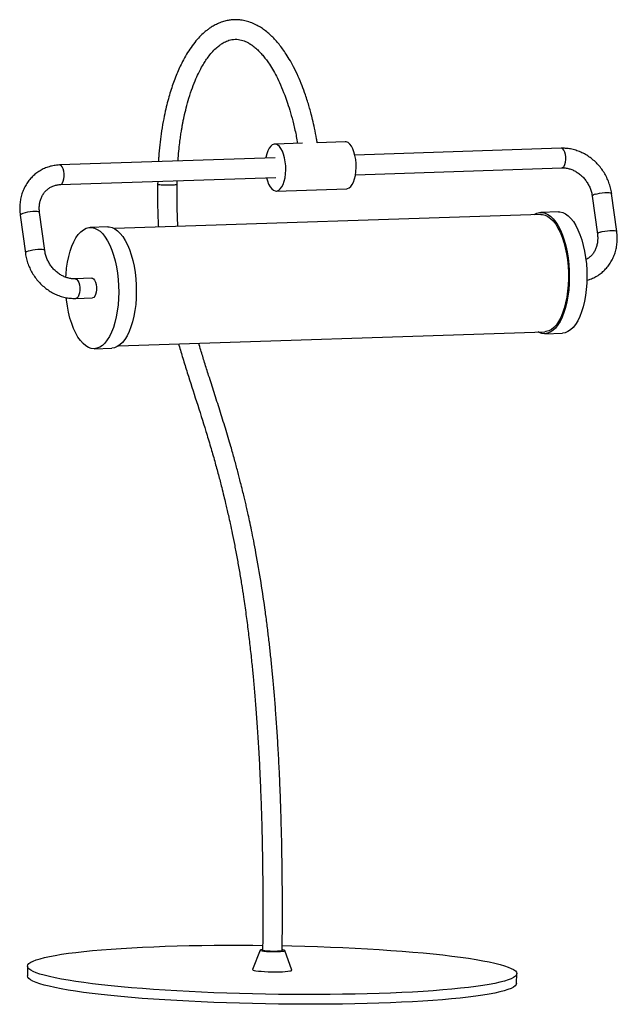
# Model space of a CAD drawing. Header units: millimetres. Extents: x -117 to 188, y -269 to 234.
import ezdxf

# ---------------------------------------------------------------- set-up
doc = ezdxf.new("R2010")
doc.units = ezdxf.units.MM

msp = doc.modelspace()

# ---------------------------------------------------------------- linework, layer by layer
at = {"color": 7, "linetype": 'Continuous', "lineweight": 25}
for p, q in [((27.46, 171.03), (13.22, 170.56)), ((49.2, 171.75), (34.96, 171.28)), ((159.61, 168.43), (54.19, 164.92)), ((13.46, 163.56), (-96.72, 159.89)), ((54.52, 154.92), (159.95, 158.43)), ((-96.39, 149.9), (13.79, 153.56)), ((-46.59, 151.55), (-46.63, 149.95)), ((-36.63, 149.91), (-36.59, 151.89)), ((14.02, 146.57), (50, 147.77)), ((175.47, 143.96), (178.12, 124.58)), ((188.03, 125.94), (185.38, 145.32)), ((158.17, 135.97), (149.17, 135.67)), ((-116.85, 134.23), (-114.19, 114.85)), ((-104.28, 116.2), (-106.94, 135.59)), ((149.21, 134.67), (-68.65, 127.42)), ((-72.09, 128.3), (-81.08, 128)), ((-80.22, 102.02), (-88.76, 101.73)), ((-88.43, 91.74), (-79.88, 92.02)), ((-66.65, 67.45), (151.2, 74.71)), ((151.24, 73.71), (160.23, 74.01)), ((-79.02, 66.04), (-70.02, 66.34)), ((5.72, -241.2), (1.93, -251.08)), ((21.91, -251.39), (18.43, -241.4)), ((-113.07, -249.36), (-113.14, -254.33)), ((136.83, -258.16), (136.9, -253.18))]:
    msp.add_line(p, q, dxfattribs=at)
at = {"color": 7, "linetype": 'Continuous', "lineweight": 25, "flags": 128}
for points in [[(54.84, 158.6), (54.79, 160.69), (54.59, 162.76), (54.23, 164.73), (53.73, 166.55), (53.11, 168.16), (52.38, 169.52), (51.56, 170.58), (50.69, 171.32), (49.78, 171.7), (49.2, 171.75)], [(18.86, 157.41), (18.82, 159.5), (18.61, 161.56), (18.25, 163.53), (17.75, 165.35), (17.13, 166.96), (16.4, 168.32), (15.59, 169.39), (14.71, 170.12), (13.8, 170.5), (12.89, 170.52), (12, 170.18), (11.16, 169.48), (10.39, 168.45), (9.72, 167.12), (9.17, 165.53), (8.76, 163.73), (8.7, 163.4)], [(9.03, 153.41), (9.49, 151.77), (10.11, 150.16), (10.84, 148.8), (11.66, 147.74), (12.53, 147.01), (13.44, 146.62), (14.35, 146.6), (15.24, 146.95), (16.08, 147.64), (16.85, 148.67), (17.52, 150), (18.07, 151.59), (18.48, 153.39), (18.75, 155.35), (18.86, 157.41)], [(50, 147.77), (50.33, 147.8), (51.22, 148.15), (52.06, 148.84), (52.83, 149.87), (53.5, 151.2), (54.05, 152.79), (54.46, 154.59), (54.73, 156.55), (54.84, 158.6)], [(158.17, 135.97), (158.94, 135.95), (160.38, 135.63), (161.81, 134.97), (163.2, 133.97), (164.56, 132.64), (165.85, 131), (167.07, 129.06), (168.19, 126.85), (169.22, 124.39), (170.13, 121.71), (170.92, 118.84), (171.58, 115.82), (172.09, 112.67), (172.46, 109.44), (172.68, 106.15), (172.75, 102.85), (172.66, 99.58), (172.42, 96.37), (172.03, 93.25), (171.5, 90.27), (170.82, 87.46), (170.02, 84.84), (169.09, 82.45), (168.05, 80.32), (166.91, 78.47), (165.68, 76.91), (164.38, 75.68), (163.02, 74.78), (161.61, 74.22), (160.23, 74.01)], [(145.8, 134.56), (147.08, 135.23), (148.5, 135.61), (149.94, 135.65), (151.38, 135.33), (152.81, 134.67), (154.21, 133.67), (155.56, 132.34), (156.85, 130.7), (158.07, 128.76), (159.2, 126.55), (160.23, 124.09), (161.14, 121.41), (161.93, 118.54), (162.58, 115.52), (163.1, 112.37), (163.47, 109.14), (163.69, 105.85), (163.75, 102.55), (163.67, 99.28), (163.43, 96.07), (163.04, 92.95), (162.5, 89.97), (161.83, 87.16), (161.02, 84.54), (160.09, 82.15), (159.05, 80.02), (157.91, 78.17), (156.68, 76.61), (155.38, 75.38), (154.02, 74.48), (152.62, 73.92), (151.19, 73.7), (149.75, 73.84), (148.31, 74.33), (147.8, 74.59)], [(149.21, 134.67), (150, 134.64), (151.42, 134.32), (152.82, 133.65), (154.2, 132.64), (155.52, 131.3), (156.79, 129.65), (157.97, 127.7), (159.07, 125.49), (160.06, 123.03), (160.94, 120.36), (161.69, 117.5), (162.31, 114.5), (162.78, 111.37), (163.11, 108.17), (163.28, 104.93), (163.31, 101.69), (163.17, 98.48), (162.89, 95.35), (162.46, 92.32), (161.88, 89.44), (161.17, 86.74), (160.33, 84.25), (159.37, 81.99), (158.3, 80.01), (157.14, 78.31), (155.9, 76.92), (154.59, 75.86), (153.22, 75.14), (151.83, 74.76), (151.2, 74.71)], [(-93.51, 102.51), (-93.41, 104.05), (-93.1, 107.21), (-92.63, 110.27), (-92.03, 113.17), (-91.29, 115.89), (-90.42, 118.4), (-89.43, 120.66), (-88.34, 122.65), (-87.15, 124.36), (-85.89, 125.76), (-84.55, 126.83), (-83.17, 127.56)], [(-83.17, 127.56), (-81.75, 127.94), (-80.31, 127.98), (-78.87, 127.67), (-77.44, 127), (-76.05, 126), (-74.69, 124.67), (-73.4, 123.03), (-72.18, 121.09), (-71.06, 118.88), (-70.03, 116.42), (-69.12, 113.74), (-68.33, 110.88), (-67.67, 107.85), (-67.16, 104.7), (-66.79, 101.47), (-66.57, 98.18), (-66.5, 94.89), (-66.59, 91.61), (-66.83, 88.4), (-67.22, 85.29), (-67.75, 82.3), (-68.43, 79.49), (-69.23, 76.87), (-70.16, 74.49), (-71.2, 72.35), (-72.34, 70.5), (-73.57, 68.95), (-74.87, 67.71), (-76.23, 66.81), (-77.64, 66.25), (-79.07, 66.04), (-80.51, 66.18), (-81.95, 66.67), (-83.36, 67.5), (-84.74, 68.67), (-86.06, 70.16), (-87.32, 71.95), (-88.49, 74.03), (-89.57, 76.36), (-90.54, 78.94), (-91.4, 81.71), (-92.12, 84.66), (-92.7, 87.75), (-93.15, 90.95), (-93.27, 92.12)], [(-72.09, 128.3), (-71.32, 128.28), (-69.88, 127.97), (-68.45, 127.3), (-67.05, 126.3), (-65.7, 124.97), (-64.41, 123.33), (-63.19, 121.39), (-62.06, 119.18), (-61.03, 116.72), (-60.12, 114.04), (-59.33, 111.18), (-58.68, 108.15), (-58.16, 105), (-57.79, 101.77), (-57.57, 98.48), (-57.51, 95.19), (-57.6, 91.91), (-57.83, 88.7), (-58.22, 85.59), (-58.76, 82.6), (-59.43, 79.79), (-60.24, 77.17), (-61.17, 74.78), (-62.21, 72.65), (-63.35, 70.8), (-64.58, 69.25), (-65.88, 68.01), (-67.24, 67.11), (-68.64, 66.55), (-70.02, 66.34)], [(-80.22, 102.02), (-79.97, 102), (-79.39, 101.68), (-78.85, 101.02), (-78.4, 100.07), (-78.08, 98.88), (-77.9, 97.56), (-77.88, 96.2), (-78.02, 94.9), (-78.31, 93.76), (-78.73, 92.86), (-79.25, 92.27), (-79.83, 92.03), (-79.88, 92.02)], [(66.52, -263.32), (60.46, -263.5), (54.26, -263.64), (47.94, -263.76), (41.52, -263.83), (35.01, -263.88), (28.44, -263.88), (21.83, -263.85), (15.18, -263.79), (8.53, -263.68), (1.88, -263.55), (-4.73, -263.38), (-11.3, -263.17), (-17.81, -262.93), (-24.23, -262.66), (-30.54, -262.36), (-36.74, -262.02), (-42.8, -261.65), (-48.7, -261.26), (-54.43, -260.83), (-59.97, -260.38), (-65.31, -259.91), (-70.43, -259.4), (-75.32, -258.88), (-79.96, -258.33), (-84.34, -257.77), (-88.45, -257.18), (-92.27, -256.58), (-95.8, -255.96), (-99.02, -255.33), (-101.92, -254.69), (-104.51, -254.04), (-106.76, -253.38), (-108.68, -252.72), (-110.26, -252.05), (-111.49, -251.38), (-112.37, -250.71), (-112.89, -250.04), (-113.07, -249.37), (-112.89, -248.71), (-112.35, -248.06), (-111.47, -247.41), (-110.23, -246.78), (-108.65, -246.16), (-106.72, -245.55), (-104.46, -244.96), (-101.87, -244.39), (-98.96, -243.84), (-95.73, -243.31), (-92.2, -242.8), (-88.37, -242.31), (-84.26, -241.85), (-79.87, -241.42), (-75.23, -241.01), (-70.34, -240.64), (-65.21, -240.29), (-59.87, -239.98), (-54.32, -239.69), (-48.59, -239.44), (-42.68, -239.23), (-36.62, -239.05), (-30.42, -238.9), (-24.1, -238.79), (-17.68, -238.71), (-11.18, -238.67), (-4.61, -238.66), (2.01, -238.69), (7.05, -238.74)], [(6.97, -240.87), (6.95, -240.87), (6.2, -240.99), (5.78, -241.13), (5.74, -241.28), (6.06, -241.44), (6.73, -241.59), (7.71, -241.72), (8.94, -241.83), (10.36, -241.91), (11.87, -241.95), (13.4, -241.96), (14.85, -241.94), (16.14, -241.87), (17.19, -241.78), (17.94, -241.66), (18.36, -241.51), (18.4, -241.36), (18.08, -241.21), (17.41, -241.06), (17.11, -241.01)], [(17.07, -238.89), (21.95, -239), (28.57, -239.17), (35.14, -239.37), (41.64, -239.61), (48.06, -239.88), (54.38, -240.19), (60.57, -240.52), (66.63, -240.89), (72.54, -241.29), (78.27, -241.71), (83.81, -242.16), (89.15, -242.64), (94.27, -243.14), (99.16, -243.66), (103.8, -244.21), (108.18, -244.78), (112.28, -245.36), (116.11, -245.96), (119.63, -246.58), (122.85, -247.21), (125.76, -247.85), (128.35, -248.5), (130.6, -249.16), (132.52, -249.82), (134.09, -250.49), (135.32, -251.16), (136.2, -251.84), (136.73, -252.51), (136.9, -253.17), (136.72, -253.83), (136.19, -254.49), (135.3, -255.13), (134.07, -255.76), (132.48, -256.38), (130.56, -256.99), (128.3, -257.58), (125.71, -258.15), (122.79, -258.71), (119.57, -259.24), (116.03, -259.75), (112.21, -260.23), (108.1, -260.69), (103.71, -261.12), (99.07, -261.53), (94.17, -261.91), (89.05, -262.25), (83.71, -262.57), (78.16, -262.85), (72.42, -263.1), (66.52, -263.32)], [(1.93, -251.08), (1.92, -251.14), (2.15, -251.34), (2.73, -251.53), (3.64, -251.71), (4.85, -251.87), (6.31, -252.01), (7.98, -252.13), (9.79, -252.21), (11.68, -252.27), (13.58, -252.28), (15.41, -252.26), (17.12, -252.2), (18.64, -252.11), (19.92, -251.99), (20.91, -251.84), (21.58, -251.68), (21.89, -251.49), (21.91, -251.39)], [(66.44, -268.29), (60.38, -268.47), (54.18, -268.62), (47.86, -268.73), (41.44, -268.81), (34.94, -268.85), (28.37, -268.86), (21.75, -268.83), (15.1, -268.76), (8.45, -268.66), (1.81, -268.52), (-4.81, -268.35), (-11.38, -268.15), (-17.88, -267.91), (-24.3, -267.63), (-30.62, -267.33), (-36.81, -266.99), (-42.87, -266.63), (-48.78, -266.23), (-54.51, -265.81), (-60.05, -265.36), (-65.39, -264.88), (-70.51, -264.38), (-75.4, -263.85), (-80.04, -263.31), (-84.42, -262.74), (-88.52, -262.16), (-92.35, -261.56), (-95.87, -260.94), (-99.09, -260.31), (-102, -259.67), (-104.58, -259.02), (-106.84, -258.36), (-108.76, -257.69), (-110.33, -257.02), (-111.56, -256.35), (-112.44, -255.68), (-112.97, -255.01), (-113.14, -254.35), (-113.14, -254.33)], [(136.83, -258.16), (136.65, -258.81), (136.11, -259.46), (135.23, -260.11), (133.99, -260.74), (132.41, -261.36), (130.48, -261.97), (128.22, -262.56), (125.63, -263.13), (122.72, -263.68), (119.49, -264.21), (115.96, -264.72), (112.13, -265.21), (108.02, -265.67), (103.63, -266.1), (98.99, -266.5), (94.1, -266.88), (88.97, -267.23), (83.63, -267.54), (78.08, -267.82), (72.35, -268.07), (66.44, -268.29)]]:
    msp.add_lwpolyline(points, dxfattribs=at)
at = {"color": 8, "linetype": 'Continuous', "lineweight": 25, "flags": 128}
for points in [[(161.11, 159.28), (161.53, 160.18), (161.82, 161.33), (161.95, 162.63), (161.93, 163.99), (161.75, 165.31), (161.42, 166.49), (160.97, 167.44), (160.43, 168.1), (159.85, 168.4), (159.61, 168.43)], [(-95.23, 150.74), (-94.81, 151.64), (-94.52, 152.79), (-94.38, 154.09), (-94.41, 155.45), (-94.59, 156.77), (-94.92, 157.95), (-95.37, 158.9), (-95.9, 159.56), (-96.49, 159.87), (-96.72, 159.89)], [(176.89, 144.91), (177.96, 145.23), (179.21, 145.5), (180.55, 145.7), (181.88, 145.83), (183.11, 145.87), (184.13, 145.82), (184.88, 145.68), (185.3, 145.47), (185.38, 145.32)], [(-106.94, 135.59), (-107.02, 135.74), (-107.44, 135.95), (-108.2, 136.09), (-109.23, 136.14), (-110.45, 136.1), (-111.78, 135.97), (-113.12, 135.76), (-114.37, 135.49), (-115.44, 135.17), (-116.24, 134.84), (-116.72, 134.51), (-116.85, 134.23)], [(179.54, 125.53), (180.61, 125.84), (181.86, 126.11), (183.2, 126.32), (184.54, 126.45), (185.76, 126.49), (186.78, 126.44), (187.53, 126.3), (187.95, 126.08), (188.03, 125.94)], [(-104.28, 116.2), (-104.37, 116.35), (-104.79, 116.57), (-105.54, 116.7), (-106.57, 116.75), (-107.8, 116.71), (-109.13, 116.58), (-110.47, 116.37), (-111.72, 116.1), (-112.79, 115.79), (-113.59, 115.46), (-114.07, 115.13), (-114.19, 114.85)], [(-88.75, 101.73), (-88.52, 101.71), (-87.93, 101.4), (-87.4, 100.74), (-86.95, 99.78), (-86.62, 98.6), (-86.44, 97.28), (-86.42, 95.92), (-86.56, 94.62), (-86.86, 93.48), (-87.28, 92.57), (-87.8, 91.98), (-88.37, 91.74), (-88.43, 91.74)]]:
    msp.add_lwpolyline(points, dxfattribs=at)
at = {"color": 8, "linetype": 'Continuous', "lineweight": 25}
for centre, radius, start, end in [((159.81, 159.84), 1.41, 275.5679, 336.5998), ((-96.53, 151.3), 1.42, 275.9848, 336.5474), ((177.05, 143.14), 1.78, 95.1152, 152.3773), ((179.71, 123.74), 1.79, 95.2318, 152.0828)]:
    msp.add_arc(centre, radius, start, end, dxfattribs=at)
at = {"color": 7, "linetype": 'Continuous', "lineweight": 25}
for points, knots in [([(34.97, 171.28), (34.86, 171.95), (34.47, 174.47), (33.66, 178.41), (32.65, 182.87), (31.72, 186.49), (30.84, 189.64), (29.91, 192.68), (28.71, 196.31), (27.15, 200.56), (25.16, 205.32), (22.96, 209.88), (20.75, 213.87), (18.71, 217.11), (16.81, 219.8), (15.01, 222.08), (13.16, 224.18), (11.22, 226.13), (9.13, 227.96), (6.99, 229.56), (4.71, 230.99), (2.17, 232.26), (-0.6, 233.26), (-3.31, 233.87), (-5.81, 234.12), (-8, 234.1), (-10.15, 233.86), (-12.38, 233.39), (-14.77, 232.6), (-17.1, 231.54), (-19.11, 230.36), (-20.79, 229.21), (-22.56, 227.82), (-24.65, 225.92), (-27.09, 223.25), (-29.54, 220.06), (-31.83, 216.53), (-34.31, 212.08), (-36.89, 206.49), (-39.49, 199.43), (-41.38, 192.96), (-42.77, 187.13), (-43.85, 181.84), (-44.79, 176.11), (-45.54, 170.09), (-46.02, 165.35), (-46.18, 162.42), (-46.22, 161.57)], [0, 0, 0, 0, 0.009084, 0.033817, 0.054833, 0.07213, 0.086376, 0.101503, 0.118153, 0.142729, 0.170035, 0.199177, 0.22558, 0.248594, 0.268206, 0.287291, 0.305172, 0.324032, 0.343812, 0.364138, 0.382319, 0.404109, 0.429117, 0.451928, 0.471231, 0.489494, 0.505429, 0.523753, 0.544895, 0.566026, 0.583748, 0.598059, 0.611571, 0.63375, 0.65972, 0.687435, 0.713983, 0.739352, 0.779413, 0.819351, 0.859717, 0.881227, 0.906783, 0.936501, 0.961518, 0.988872, 1, 1, 1, 1]), ([(-36.2, 161.91), (-36.2, 161.98), (-36.11, 163.71), (-35.81, 166.8), (-35.37, 170.93), (-34.92, 174.29), (-34.51, 176.93), (-34.16, 179), (-33.84, 180.8), (-33.48, 182.64), (-32.89, 185.45), (-31.96, 189.36), (-30.57, 194.35), (-28.91, 199.32), (-27.12, 203.8), (-25.39, 207.47), (-23.81, 210.39), (-22.3, 212.87), (-20.71, 215.18), (-18.86, 217.48), (-16.94, 219.45), (-15.16, 220.95), (-13.74, 221.92), (-12.52, 222.62), (-11.37, 223.16), (-10.11, 223.62), (-8.66, 223.98), (-7.04, 224.14), (-5.39, 224.05), (-3.85, 223.75), (-2.47, 223.31), (-1.19, 222.76), (0.17, 222.04), (1.78, 221), (3.57, 219.57), (5.38, 217.85), (7.04, 216.01), (8.58, 214.1), (10.23, 211.8), (12.07, 208.91), (14.14, 205.17), (16.25, 200.75), (18.15, 196.12), (19.85, 191.35), (21.37, 186.47), (22.88, 180.76), (24.09, 175.52), (24.67, 172.09), (24.86, 170.94)], [0, 0, 0, 0, 0.001017, 0.024936, 0.045383, 0.062361, 0.075873, 0.085922, 0.0946, 0.104381, 0.115266, 0.140341, 0.169805, 0.202842, 0.233499, 0.260565, 0.284056, 0.3042, 0.326094, 0.351869, 0.381427, 0.404701, 0.423807, 0.438929, 0.454701, 0.473249, 0.494568, 0.518652, 0.542924, 0.565325, 0.585277, 0.602157, 0.618893, 0.639768, 0.664346, 0.687856, 0.709085, 0.72823, 0.7467, 0.773614, 0.801515, 0.832179, 0.865616, 0.890226, 0.91796, 0.948832, 0.982847, 1, 1, 1, 1]), ([(185.38, 145.32), (185.3, 145.85), (185.07, 147.29), (184.47, 149.62), (183.5, 152.27), (182.26, 154.81), (180.77, 157.22), (179.04, 159.47), (177.1, 161.51), (174.96, 163.34), (172.67, 164.92), (170.23, 166.23), (167.7, 167.25), (165.1, 167.98), (162.51, 168.38), (160.68, 168.46), (159.74, 168.43), (159.61, 168.43)], [0, 0, 0, 0, 0.041906, 0.11505, 0.188284, 0.26162, 0.335033, 0.408502, 0.482, 0.555503, 0.628978, 0.702383, 0.775666, 0.84877, 0.921636, 0.989858, 1, 1, 1, 1]), ([(-96.72, 159.89), (-97.24, 159.86), (-98.62, 159.79), (-100.82, 159.41), (-103.28, 158.68), (-105.62, 157.65), (-107.8, 156.34), (-109.8, 154.78), (-111.6, 152.97), (-113.18, 150.95), (-114.51, 148.73), (-115.58, 146.35), (-116.38, 143.83), (-116.9, 141.2), (-117.12, 138.49), (-117.08, 136.16), (-116.91, 134.74), (-116.85, 134.23)], [0, 0, 0, 0, 0.042145, 0.112978, 0.183613, 0.253989, 0.324179, 0.394275, 0.464349, 0.5345, 0.604815, 0.67536, 0.746173, 0.817265, 0.888625, 0.960226, 1, 1, 1, 1]), ([(159.95, 158.43), (160.22, 158.43), (161.12, 158.45), (162.67, 158.26), (164.58, 157.75), (166.43, 156.95), (168.21, 155.89), (169.86, 154.59), (171.35, 153.06), (172.66, 151.36), (173.76, 149.5), (174.62, 147.54), (175.19, 145.67), (175.38, 144.48), (175.47, 143.96)], [0, 0, 0, 0, 0.041502, 0.133676, 0.224886, 0.315012, 0.40436, 0.493184, 0.581663, 0.669917, 0.758021, 0.846031, 0.93398, 1, 1, 1, 1]), ([(-106.94, 135.59), (-106.98, 135.91), (-107.1, 136.92), (-107.11, 138.6), (-106.87, 140.56), (-106.37, 142.41), (-105.63, 144.11), (-104.66, 145.66), (-103.48, 147), (-102.1, 148.13), (-100.53, 149), (-98.81, 149.6), (-97.4, 149.85), (-96.58, 149.89), (-96.39, 149.9)], [0, 0, 0, 0, 0.042586, 0.131795, 0.221195, 0.311091, 0.40178, 0.493607, 0.586898, 0.68181, 0.778116, 0.87504, 0.971266, 1, 1, 1, 1]), ([(-46.12, 149.98), (-46.14, 149.98), (-46.2, 149.99), (-46.47, 150.05), (-46.71, 150.12), (-46.61, 150.17), (-46.61, 150.17)], [0, 0, 0, 0, 0.039107, 0.195434, 0.94371, 1, 1, 1, 1]), ([(-46.62, 150.4), (-46.65, 147.3), (-46.69, 141.43), (-46.53, 134), (-46.29, 129.7), (-46.2, 128.17)], [0, 0, 0, 0, 0.4199354, 0.7926554, 1, 1, 1, 1]), ([(-46.12, 149.98), (-46.11, 149.98), (-46.05, 149.96), (-45.71, 149.91), (-44.88, 149.81), (-43.4, 149.72), (-41.72, 149.68), (-40.03, 149.69), (-38.52, 149.74), (-37.37, 149.84), (-36.7, 149.96), (-36.69, 150.04), (-36.69, 150.08)], [0, 0, 0, 0, 0.006557, 0.032768, 0.158234, 0.2837, 0.409147, 0.534592, 0.660041, 0.785499, 0.910967, 1, 1, 1, 1]), ([(-36.22, 128.5), (-36.25, 129.06), (-36.41, 131.64), (-36.57, 136.45), (-36.7, 143.14), (-36.65, 147.8), (-36.63, 150.25)], [0, 0, 0, 0, 0.078256, 0.356105, 0.66198, 1, 1, 1, 1]), ([(172.67, 101.01), (173.27, 101.17), (174.69, 101.56), (176.8, 102.52), (178.98, 103.82), (180.99, 105.39), (182.79, 107.2), (184.36, 109.22), (185.69, 111.44), (186.77, 113.82), (187.57, 116.34), (188.08, 118.97), (188.31, 121.67), (188.26, 124.01), (188.09, 125.43), (188.03, 125.94)], [0, 0, 0, 0, 0.059071, 0.140183, 0.221081, 0.301871, 0.382634, 0.463487, 0.544529, 0.625835, 0.707451, 0.789389, 0.871635, 0.954158, 1, 1, 1, 1]), ([(178.12, 124.58), (178.16, 124.25), (178.28, 123.24), (178.29, 121.57), (178.05, 119.61), (177.55, 117.76), (176.82, 116.05), (175.85, 114.51), (174.66, 113.17), (173.44, 112.14), (172.56, 111.68), (172.2, 111.49)], [0, 0, 0, 0, 0.056987, 0.176361, 0.295991, 0.416286, 0.53764, 0.660518, 0.785356, 0.912362, 1, 1, 1, 1]), ([(-88.76, 101.73), (-89.04, 101.73), (-89.94, 101.72), (-91.49, 101.91), (-93.39, 102.42), (-95.25, 103.21), (-97.02, 104.28), (-98.67, 105.58), (-100.17, 107.1), (-101.48, 108.81), (-102.57, 110.66), (-103.43, 112.63), (-104, 114.49), (-104.2, 115.69), (-104.28, 116.2)], [0, 0, 0, 0, 0.041502, 0.133676, 0.224886, 0.315012, 0.40436, 0.493184, 0.581663, 0.669917, 0.758021, 0.846031, 0.93398, 1, 1, 1, 1]), ([(-114.19, 114.85), (-114.11, 114.32), (-113.89, 112.88), (-113.29, 110.55), (-112.32, 107.9), (-111.08, 105.35), (-109.59, 102.94), (-107.86, 100.7), (-105.91, 98.65), (-103.78, 96.83), (-101.48, 95.25), (-99.05, 93.94), (-96.52, 92.91), (-93.91, 92.19), (-91.33, 91.79), (-89.49, 91.71), (-88.55, 91.74), (-88.43, 91.74)], [0, 0, 0, 0, 0.041906, 0.11505, 0.188284, 0.26162, 0.335033, 0.408502, 0.482, 0.555503, 0.628978, 0.702383, 0.775666, 0.84877, 0.921636, 0.989858, 1, 1, 1, 1]), ([(-35.9, 68.48), (-35.84, 68.26), (-35.15, 65.78), (-33.67, 60.88), (-30.7, 51.27), (-26.7, 38.93), (-22.71, 26.38), (-19.63, 16.16), (-17.49, 8.73), (-15.59, 1.79), (-14.04, -4.16), (-12.83, -9.02), (-11.94, -12.72), (-11.18, -15.97), (-10.39, -19.41), (-9.47, -23.58), (-8.39, -28.72), (-7.2, -34.64), (-5.99, -41.07), (-4.82, -47.69), (-3.73, -54.26), (-2.6, -61.57), (-1.46, -69.55), (-0.35, -78.15), (0.65, -86.59), (1.51, -94.5), (2.27, -102.24), (2.97, -110.07), (3.67, -118.72), (4.36, -128.26), (5.01, -138.75), (5.56, -149.2), (6.01, -159.5), (6.37, -169.56), (6.68, -180.33), (6.93, -191.87), (7.09, -204.23), (7.17, -217.45), (7.16, -229.89), (7.07, -237.92), (7.03, -241.24)], [0, 0, 0, 0, 0.002307, 0.026071, 0.052704, 0.106655, 0.162253, 0.190475, 0.216991, 0.241363, 0.2634, 0.278694, 0.29121, 0.300994, 0.311627, 0.325807, 0.342709, 0.362516, 0.384058, 0.405366, 0.426381, 0.447061, 0.474861, 0.501802, 0.527742, 0.553528, 0.575277, 0.599292, 0.625747, 0.65484, 0.686792, 0.721855, 0.750361, 0.780905, 0.813629, 0.848685, 0.88624, 0.926474, 0.96958, 1, 1, 1, 1]), ([(17.03, -241.39), (17.07, -238.07), (17.15, -230.06), (17.17, -217.64), (17.1, -204.42), (16.93, -192.06), (16.69, -180.5), (16.38, -169.71), (16.02, -159.63), (15.58, -149.5), (15.06, -139.4), (14.45, -129.39), (13.81, -120.22), (13.15, -111.85), (12.49, -104.21), (11.8, -96.9), (11.07, -89.84), (10.27, -82.72), (9.41, -75.64), (8.13, -65.82), (6.28, -53.24), (4.21, -41.18), (2.52, -32.28), (1.43, -26.86), (0.44, -22.11), (-0.42, -18.21), (-1.13, -15.06), (-1.76, -12.34), (-2.43, -9.48), (-3.24, -6.14), (-4.33, -1.8), (-5.69, 3.47), (-7.36, 9.62), (-9.45, 17), (-11.96, 25.41), (-14.82, 34.59), (-17.7, 43.58), (-20.31, 51.66), (-22.59, 58.9), (-24.28, 64.35), (-25.25, 67.66), (-25.58, 68.82)], [0, 0, 0, 0, 0.030374, 0.073411, 0.113616, 0.151179, 0.186273, 0.21906, 0.249692, 0.278306, 0.31154, 0.342029, 0.369979, 0.395574, 0.41898, 0.440344, 0.463078, 0.484426, 0.50649, 0.529237, 0.576456, 0.625492, 0.645091, 0.663072, 0.678681, 0.692051, 0.701884, 0.710224, 0.719424, 0.730811, 0.744233, 0.763797, 0.785245, 0.808427, 0.841844, 0.875477, 0.90837, 0.940595, 0.964613, 0.987659, 1, 1, 1, 1]), ([(14.23, -241.8), (13.7, -241.81), (12.64, -241.83), (10.92, -241.8), (9.34, -241.71), (8.05, -241.57), (7.28, -241.41), (6.95, -241.29), (7.05, -241.24), (7.05, -241.24)], [0, 0, 0, 0, 0.166334, 0.332669, 0.499007, 0.665355, 0.831711, 0.998071, 1, 1, 1, 1]), ([(16.99, -241.39), (16.99, -241.43), (16.98, -241.53), (16.32, -241.66), (15.33, -241.75), (14.54, -241.79), (14.23, -241.8)], [0, 0, 0, 0, 0.211968, 0.512085, 0.812185, 1, 1, 1, 1])]:
    msp.add_open_spline(points, degree=3, knots=knots, dxfattribs=at)

doc.saveas('drawing.dxf')
